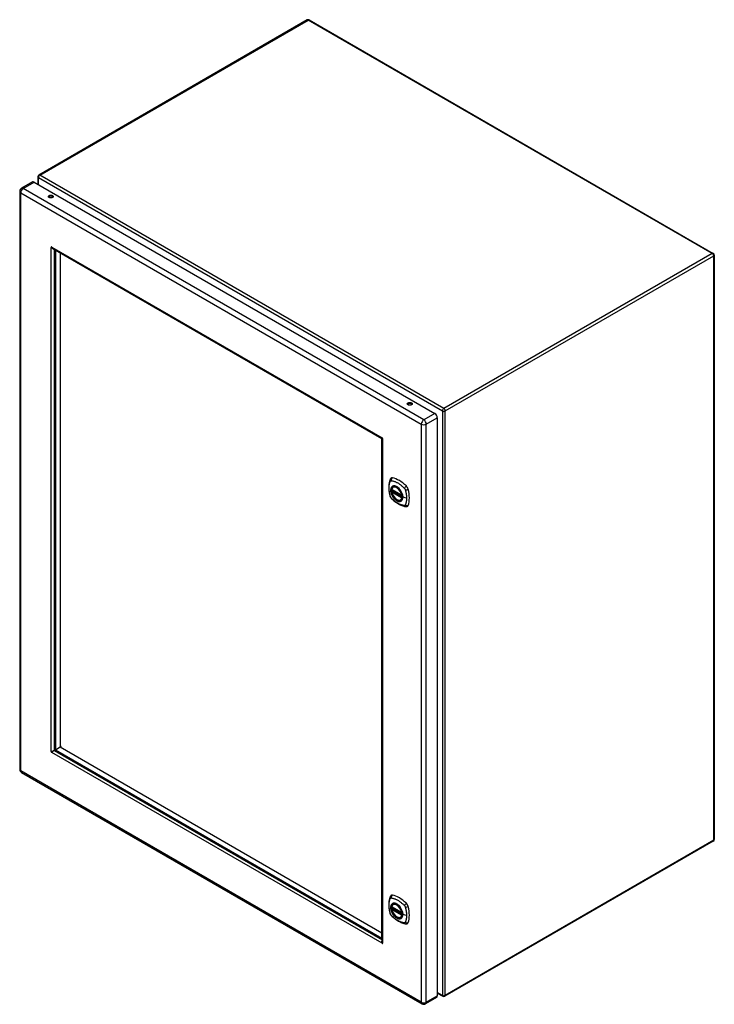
# Model space of a CAD drawing. Header units: inches. Extents: x 152.4 to 181.4, y 51.1 to 92.1.
import ezdxf

# ---------------------------------------------------------------- set-up
doc = ezdxf.new("R2010")
doc.units = ezdxf.units.IN
doc.header["$MEASUREMENT"] = 0
doc.layers.add('Visible Edges(ANSI)', color=7, linetype='Continuous', lineweight=25)
doc.layers.add('Visible Tangent Edges(ANSI)', color=7, linetype='Continuous', lineweight=25)

msp = doc.modelspace()

# ---------------------------------------------------------------- linework, layer by layer
at = {"layer": 'Visible Edges(ANSI)'}
for p, q in [((164.374, 92.1), (153.179, 85.637)), ((164.458, 92.1), (181.309, 82.371)), ((153.137, 85.564), (153.137, 85.259)), ((152.383, 84.957), (152.383, 60.861)), ((152.918, 85.351), (152.456, 85.084)), ((152.991, 85.343), (169.697, 75.698)), ((153.699, 82.616), (153.723, 82.63)), ((153.763, 82.579), (167.488, 74.654)), ((153.829, 82.541), (153.829, 61.7)), ((153.87, 82.51), (153.87, 61.683)), ((167.487, 74.648), (153.87, 82.51)), ((154.065, 82.397), (154.065, 61.796)), ((181.351, 82.298), (181.351, 57.94)), ((169.8, 75.519), (169.8, 51.424)), ((167.487, 53.822), (167.487, 74.648)), ((167.493, 74.646), (167.493, 53.694)), ((167.509, 74.674), (167.509, 74.671)), ((167.518, 74.655), (167.52, 74.654)), ((167.906, 72.527), (168.32, 72.288)), ((167.906, 72.432), (167.92, 72.44)), ((167.926, 72.452), (167.925, 72.454)), ((167.931, 72.466), (167.972, 72.489)), ((167.962, 72.631), (167.973, 72.637)), ((168.275, 72.089), (168.286, 72.095)), ((153.818, 61.664), (153.83, 61.686)), ((153.852, 61.648), (153.827, 61.648)), ((153.864, 61.639), (167.493, 53.77)), ((153.87, 61.683), (154.065, 61.796)), ((153.87, 61.683), (167.487, 53.822)), ((154.065, 61.796), (154.121, 61.828)), ((154.065, 61.796), (167.487, 54.047)), ((152.456, 60.735), (169.162, 51.09)), ((181.309, 57.868), (170.114, 51.404)), ((167.906, 55.134), (168.32, 54.895)), ((167.906, 55.038), (167.92, 55.046)), ((167.926, 55.058), (167.925, 55.06)), ((167.931, 55.072), (167.972, 55.096)), ((167.962, 55.237), (167.973, 55.244)), ((168.275, 54.695), (168.286, 54.701)), ((167.518, 53.634), (167.493, 53.62)), ((169.77, 51.357), (169.308, 51.09)), ((169.8, 51.537), (170.03, 51.404))]:
    msp.add_line(p, q, dxfattribs=at)
at = {"layer": 'Visible Edges(ANSI)', "flags": 128}
for points in [[(153.704, 82.61), (153.704, 82.611), (153.703, 82.611), (153.703, 82.611), (153.703, 82.611), (153.703, 82.611), (153.703, 82.611), (153.702, 82.612), (153.702, 82.612), (153.702, 82.612), (153.702, 82.613), (153.701, 82.613), (153.701, 82.613), (153.701, 82.614), (153.701, 82.614), (153.7, 82.614), (153.7, 82.614), (153.7, 82.615), (153.7, 82.615), (153.699, 82.615), (153.699, 82.615), (153.699, 82.616), (153.699, 82.616), (153.699, 82.616), (153.699, 82.616)], [(153.779, 82.57), (153.776, 82.571), (153.772, 82.571), (153.769, 82.572), (153.766, 82.573), (153.762, 82.575), (153.759, 82.576), (153.756, 82.577), (153.752, 82.578), (153.749, 82.58), (153.746, 82.581), (153.742, 82.583), (153.739, 82.585), (153.736, 82.586), (153.733, 82.588), (153.73, 82.59), (153.726, 82.592), (153.723, 82.594), (153.72, 82.596), (153.717, 82.599), (153.715, 82.601), (153.712, 82.603), (153.709, 82.605), (153.706, 82.608), (153.704, 82.61)], [(153.723, 82.63), (153.723, 82.63), (153.723, 82.63), (153.724, 82.63), (153.724, 82.629), (153.724, 82.629), (153.724, 82.629), (153.724, 82.629), (153.724, 82.628), (153.724, 82.628), (153.724, 82.628), (153.725, 82.627), (153.725, 82.627), (153.725, 82.627), (153.725, 82.626), (153.725, 82.626), (153.725, 82.625), (153.726, 82.625), (153.726, 82.625), (153.726, 82.624), (153.726, 82.624), (153.726, 82.624), (153.726, 82.624), (153.726, 82.624), (153.726, 82.623)], [(153.726, 82.623), (153.727, 82.621), (153.728, 82.619), (153.729, 82.616), (153.73, 82.614), (153.732, 82.612), (153.733, 82.61), (153.734, 82.607), (153.735, 82.605), (153.737, 82.603), (153.738, 82.601), (153.74, 82.599), (153.741, 82.597), (153.743, 82.596), (153.744, 82.594), (153.746, 82.592), (153.748, 82.59), (153.75, 82.589), (153.751, 82.587), (153.753, 82.586), (153.755, 82.584), (153.757, 82.583), (153.759, 82.581), (153.761, 82.58), (153.763, 82.579)], [(167.509, 74.671), (167.507, 74.668), (167.505, 74.666), (167.503, 74.663), (167.501, 74.661), (167.499, 74.659), (167.497, 74.657), (167.496, 74.656), (167.494, 74.655), (167.493, 74.655), (167.491, 74.654), (167.49, 74.654), (167.489, 74.654), (167.488, 74.655), (167.487, 74.655), (167.487, 74.656), (167.486, 74.658), (167.486, 74.659), (167.486, 74.661), (167.486, 74.663), (167.487, 74.665), (167.488, 74.668), (167.488, 74.671), (167.489, 74.673), (167.491, 74.676)], [(167.491, 74.676), (167.491, 74.676), (167.491, 74.677), (167.491, 74.677), (167.491, 74.677), (167.491, 74.677), (167.491, 74.677), (167.491, 74.677), (167.491, 74.678), (167.492, 74.678), (167.492, 74.678), (167.492, 74.678), (167.492, 74.678), (167.492, 74.679), (167.492, 74.679), (167.492, 74.679), (167.493, 74.679), (167.493, 74.679), (167.493, 74.68), (167.493, 74.68), (167.493, 74.68), (167.493, 74.68), (167.493, 74.68), (167.493, 74.68), (167.493, 74.68)], [(167.513, 74.637), (167.51, 74.638), (167.507, 74.638), (167.504, 74.639), (167.502, 74.639), (167.5, 74.64), (167.498, 74.641), (167.496, 74.642), (167.495, 74.643), (167.494, 74.644), (167.494, 74.645), (167.493, 74.646), (167.493, 74.647), (167.494, 74.648), (167.494, 74.649), (167.495, 74.65), (167.497, 74.651), (167.498, 74.652), (167.5, 74.653), (167.502, 74.653), (167.505, 74.654), (167.508, 74.654), (167.511, 74.655), (167.514, 74.655), (167.518, 74.655)], [(167.518, 74.638), (167.518, 74.638), (167.518, 74.638), (167.517, 74.638), (167.517, 74.638), (167.517, 74.638), (167.517, 74.637), (167.517, 74.637), (167.517, 74.637), (167.516, 74.637), (167.516, 74.637), (167.516, 74.637), (167.516, 74.637), (167.515, 74.637), (167.515, 74.637), (167.515, 74.637), (167.515, 74.637), (167.514, 74.637), (167.514, 74.637), (167.514, 74.637), (167.514, 74.637), (167.514, 74.637), (167.514, 74.637), (167.513, 74.637), (167.513, 74.637)], [(167.829, 72.941), (167.821, 72.92), (167.815, 72.9), (167.809, 72.881), (167.805, 72.863), (167.8, 72.844), (167.796, 72.825), (167.789, 72.785), (167.783, 72.744), (167.779, 72.702), (167.777, 72.66), (167.776, 72.617), (167.777, 72.574), (167.779, 72.53), (167.783, 72.485), (167.788, 72.44), (167.795, 72.395), (167.804, 72.349), (167.814, 72.304), (167.819, 72.281), (167.822, 72.269), (167.826, 72.255)], [(167.867, 72.997), (167.854, 72.983), (167.843, 72.969), (167.835, 72.955), (167.829, 72.941)], [(167.826, 72.255), (167.83, 72.241), (167.835, 72.228), (167.841, 72.216), (167.848, 72.204), (167.855, 72.192), (167.863, 72.18), (167.872, 72.169), (167.881, 72.159)], [(168.275, 72.089), (168.264, 72.083), (168.252, 72.079), (168.239, 72.076), (168.226, 72.074), (168.212, 72.073), (168.198, 72.074), (168.184, 72.076), (168.17, 72.08), (168.155, 72.084), (168.14, 72.09), (168.126, 72.097), (168.111, 72.105), (168.096, 72.114), (168.082, 72.125), (168.068, 72.136), (168.053, 72.148), (168.04, 72.161), (168.026, 72.175), (168.013, 72.189), (168, 72.205), (167.988, 72.221), (167.977, 72.237), (167.966, 72.255), (167.955, 72.272), (167.946, 72.29), (167.937, 72.308), (167.929, 72.327), (167.921, 72.345), (167.915, 72.364), (167.909, 72.383), (167.904, 72.401), (167.9, 72.42)], [(167.901, 72.54), (167.905, 72.555), (167.91, 72.569), (167.916, 72.582), (167.923, 72.594), (167.932, 72.605), (167.941, 72.615), (167.951, 72.624), (167.962, 72.631)], [(167.92, 72.44), (167.922, 72.442), (167.925, 72.445), (167.926, 72.449), (167.926, 72.452)], [(168.215, 72.551), (168.234, 72.529), (168.252, 72.505), (168.268, 72.481), (168.284, 72.455), (168.298, 72.429), (168.311, 72.403), (168.323, 72.375), (168.333, 72.348)], [(167.881, 72.159), (167.891, 72.149), (167.9, 72.14), (167.918, 72.123), (167.952, 72.093), (167.987, 72.063), (168.023, 72.034), (168.059, 72.007), (168.096, 71.981), (168.133, 71.957), (168.17, 71.935), (168.207, 71.914), (168.245, 71.895), (168.283, 71.878), (168.321, 71.862), (168.36, 71.848), (168.398, 71.837), (168.436, 71.827), (168.455, 71.823), (168.465, 71.821), (168.477, 71.819)], [(168.477, 71.819), (168.492, 71.817), (168.509, 71.817), (168.526, 71.819), (168.544, 71.824)], [(153.699, 61.613), (153.699, 61.613), (153.699, 61.613), (153.699, 61.613), (153.699, 61.613), (153.699, 61.613), (153.7, 61.613), (153.7, 61.613), (153.7, 61.613), (153.7, 61.613), (153.701, 61.613), (153.701, 61.613), (153.701, 61.613), (153.701, 61.613), (153.702, 61.613), (153.702, 61.613), (153.702, 61.613), (153.702, 61.613), (153.703, 61.613), (153.703, 61.613), (153.703, 61.613), (153.703, 61.613), (153.703, 61.613), (153.704, 61.613), (153.704, 61.613)], [(153.704, 61.613), (153.708, 61.613), (153.712, 61.614), (153.716, 61.614), (153.721, 61.615), (153.726, 61.615), (153.731, 61.616), (153.736, 61.617), (153.741, 61.619), (153.746, 61.62), (153.751, 61.622), (153.756, 61.624), (153.761, 61.626), (153.767, 61.628), (153.772, 61.63), (153.777, 61.633), (153.782, 61.635), (153.787, 61.638), (153.792, 61.641), (153.797, 61.645), (153.801, 61.648), (153.806, 61.652), (153.81, 61.656), (153.814, 61.659), (153.818, 61.664)], [(153.726, 61.574), (153.726, 61.574), (153.726, 61.574), (153.726, 61.574), (153.726, 61.574), (153.726, 61.574), (153.726, 61.573), (153.726, 61.573), (153.725, 61.573), (153.725, 61.573), (153.725, 61.573), (153.725, 61.572), (153.725, 61.572), (153.725, 61.572), (153.724, 61.572), (153.724, 61.571), (153.724, 61.571), (153.724, 61.571), (153.724, 61.571), (153.724, 61.571), (153.724, 61.571), (153.724, 61.571), (153.723, 61.57), (153.723, 61.57), (153.723, 61.57)], [(153.827, 61.648), (153.821, 61.647), (153.816, 61.645), (153.811, 61.643), (153.805, 61.641), (153.8, 61.639), (153.795, 61.637), (153.79, 61.634), (153.785, 61.631), (153.78, 61.628), (153.775, 61.625), (153.77, 61.622), (153.766, 61.618), (153.761, 61.615), (153.757, 61.611), (153.753, 61.607), (153.749, 61.604), (153.746, 61.6), (153.742, 61.596), (153.739, 61.592), (153.736, 61.589), (153.733, 61.585), (153.731, 61.581), (153.728, 61.578), (153.726, 61.574)], [(167.829, 55.547), (167.821, 55.526), (167.815, 55.506), (167.809, 55.487), (167.805, 55.469), (167.8, 55.45), (167.796, 55.431), (167.789, 55.391), (167.783, 55.35), (167.779, 55.308), (167.777, 55.266), (167.776, 55.223), (167.777, 55.18), (167.779, 55.136), (167.783, 55.091), (167.788, 55.046), (167.795, 55.001), (167.804, 54.956), (167.814, 54.91), (167.819, 54.887), (167.822, 54.875), (167.826, 54.861)], [(167.867, 55.603), (167.854, 55.59), (167.843, 55.575), (167.835, 55.561), (167.829, 55.547)], [(168.275, 54.695), (168.264, 54.69), (168.252, 54.685), (168.239, 54.682), (168.226, 54.68), (168.212, 54.68), (168.198, 54.681), (168.184, 54.683), (168.17, 54.686), (168.155, 54.691), (168.14, 54.696), (168.126, 54.703), (168.111, 54.711), (168.096, 54.721), (168.082, 54.731), (168.068, 54.742), (168.053, 54.754), (168.04, 54.767), (168.026, 54.781), (168.013, 54.796), (168, 54.811), (167.988, 54.827), (167.977, 54.844), (167.966, 54.861), (167.955, 54.878), (167.946, 54.896), (167.937, 54.914), (167.929, 54.933), (167.921, 54.952), (167.915, 54.97), (167.909, 54.989), (167.904, 55.007), (167.9, 55.026)], [(167.901, 55.147), (167.905, 55.161), (167.91, 55.175), (167.916, 55.189), (167.923, 55.201), (167.932, 55.212), (167.941, 55.222), (167.951, 55.23), (167.962, 55.237)], [(167.92, 55.046), (167.922, 55.048), (167.925, 55.051), (167.926, 55.055), (167.926, 55.058)], [(168.215, 55.158), (168.234, 55.135), (168.252, 55.112), (168.268, 55.087), (168.284, 55.062), (168.298, 55.035), (168.311, 55.009), (168.323, 54.981), (168.333, 54.954)], [(167.826, 54.861), (167.83, 54.848), (167.835, 54.835), (167.841, 54.822), (167.848, 54.81), (167.855, 54.798), (167.863, 54.786), (167.872, 54.775), (167.881, 54.765)], [(167.881, 54.765), (167.891, 54.755), (167.9, 54.746), (167.918, 54.729), (167.952, 54.699), (167.987, 54.669), (168.023, 54.64), (168.059, 54.613), (168.096, 54.587), (168.133, 54.563), (168.17, 54.541), (168.207, 54.52), (168.245, 54.501), (168.283, 54.484), (168.321, 54.468), (168.36, 54.455), (168.398, 54.443), (168.436, 54.433), (168.455, 54.429), (168.465, 54.427), (168.477, 54.425)], [(168.477, 54.425), (168.492, 54.423), (168.509, 54.423), (168.526, 54.425), (168.544, 54.43)], [(167.491, 53.627), (167.49, 53.631), (167.489, 53.634), (167.488, 53.638), (167.488, 53.641), (167.487, 53.645), (167.487, 53.649), (167.487, 53.652), (167.486, 53.656), (167.486, 53.66), (167.486, 53.663), (167.486, 53.667), (167.486, 53.671), (167.487, 53.674), (167.487, 53.678), (167.487, 53.682), (167.488, 53.685), (167.488, 53.689), (167.489, 53.692), (167.489, 53.696), (167.49, 53.699), (167.491, 53.703), (167.491, 53.706), (167.492, 53.71), (167.493, 53.713)], [(167.493, 53.62), (167.493, 53.62), (167.493, 53.621), (167.493, 53.621), (167.493, 53.621), (167.493, 53.621), (167.493, 53.621), (167.493, 53.622), (167.493, 53.622), (167.492, 53.622), (167.492, 53.623), (167.492, 53.623), (167.492, 53.624), (167.492, 53.624), (167.492, 53.624), (167.492, 53.625), (167.491, 53.625), (167.491, 53.625), (167.491, 53.626), (167.491, 53.626), (167.491, 53.626), (167.491, 53.627), (167.491, 53.627), (167.491, 53.627), (167.491, 53.627)], [(167.493, 53.694), (167.493, 53.692), (167.493, 53.69), (167.494, 53.687), (167.494, 53.685), (167.494, 53.683), (167.495, 53.68), (167.495, 53.678), (167.496, 53.675), (167.496, 53.673), (167.497, 53.671), (167.498, 53.669), (167.498, 53.666), (167.499, 53.664), (167.5, 53.662), (167.501, 53.659), (167.502, 53.657), (167.504, 53.655), (167.505, 53.653), (167.506, 53.651), (167.507, 53.649), (167.509, 53.646), (167.51, 53.644), (167.512, 53.642), (167.513, 53.64)], [(167.513, 53.64), (167.513, 53.64), (167.514, 53.64), (167.514, 53.64), (167.514, 53.64), (167.514, 53.639), (167.514, 53.639), (167.514, 53.639), (167.515, 53.639), (167.515, 53.638), (167.515, 53.638), (167.515, 53.638), (167.516, 53.637), (167.516, 53.637), (167.516, 53.637), (167.516, 53.636), (167.517, 53.636), (167.517, 53.636), (167.517, 53.635), (167.517, 53.635), (167.517, 53.635), (167.517, 53.635), (167.518, 53.635), (167.518, 53.635), (167.518, 53.634)]]:
    msp.add_lwpolyline(points, dxfattribs=at)
at = {"layer": 'Visible Edges(ANSI)'}
for centre, radius, start, end in [((164.416, 92.028), 0.084, 60, 120), ((153.221, 85.564), 0.084, 120, 180), ((152.529, 84.957), 0.146, 120, 180), ((181.267, 82.298), 0.084, 0, 60), ((167.912, 72.538), 0.0118, 166.5554, 240), ((167.912, 72.422), 0.0118, 120, 190.611), ((167.937, 72.456), 0.0118, 120, 187.8283), ((168.326, 72.299), 0.0118, 240, 282.6344), ((152.529, 60.861), 0.146, 180, 240), ((181.267, 57.94), 0.084, 300, 0), ((167.912, 55.144), 0.0118, 166.5554, 240), ((167.912, 55.028), 0.0118, 120, 190.611), ((167.937, 55.062), 0.0118, 120, 187.8283), ((168.326, 54.905), 0.0118, 240, 282.6344), ((170.072, 51.477), 0.084, 240, 300), ((169.235, 51.216), 0.146, 240, 300)]:
    msp.add_arc(centre, radius, start, end, dxfattribs=at)
for centre, major_axis, start_param, end_param in [((152.991, 85.224), (-0.073, 0.126), 5.497787, 6.283185), ((153.683, 84.696), (0.102, 0), 0.378178, 2.763414), ((153.714, 82.619), (-0.0125, 0.0217), 4.906679, 7.659691), ((168.651, 76.054), (0.102, 0), 0.378178, 2.763414), ((169.697, 75.579), (0.073, -0.126), 0.785398, 2.356194), ((167.503, 74.657), (-0.0125, 0.0217), 3.335883, 6.088895), ((167.966, 72.851), (-0.089, 0.153), 5.825423, 6.408181), ((168.112, 72.356), (0.157, -0.273), 2.363977, 7.060801), ((168.217, 71.854), (-0.64, 1.108), 5.170151, 5.825423), ((168.467, 72.561), (0.089, -0.153), 1.113034, 2.028558), ((167.729, 72.698), (-0.64, 1.108), 3.599355, 4.254627), ((168.467, 71.982), (0.089, -0.153), 6.158189, 6.740947), ((153.714, 61.593), (0.0125, -0.0217), 3.335883, 6.088895), ((153.751, 61.615), (0.0125, -0.0217), 4.282486, 5.142292), ((153.864, 61.68), (0.025, -0.0433), 3.926991, 5.497787), ((167.966, 55.457), (-0.089, 0.153), 5.825423, 6.408181), ((168.217, 54.46), (-0.64, 1.108), 5.170151, 5.825423), ((168.112, 54.962), (0.157, -0.273), 2.363977, 7.060801), ((168.467, 55.168), (0.089, -0.153), 1.113034, 2.028558), ((167.729, 55.304), (-0.64, 1.108), 3.599355, 4.254627), ((168.467, 54.588), (0.089, -0.153), 6.158189, 6.740947), ((167.503, 53.631), (0.0125, -0.0217), 4.906679, 7.659691), ((169.697, 51.483), (0.073, -0.126), 0, 0.785398)]:
    msp.add_ellipse(centre, major_axis=major_axis, ratio=0.57735, start_param=start_param, end_param=end_param, dxfattribs=at)
for centre, major_axis in [((153.683, 84.739), (0.102, 0)), ((168.651, 76.098), (0.102, 0)), ((168.108, 72.354), (-0.16, 0.277)), ((168.108, 54.96), (-0.16, 0.277))]:
    msp.add_ellipse(centre, major_axis=major_axis, ratio=0.57735, dxfattribs=at)
at = {"layer": 'Visible Tangent Edges(ANSI)'}
for p, q in [((153.221, 85.633), (164.416, 92.096)), ((181.267, 82.367), (164.416, 92.096)), ((153.161, 85.53), (170.013, 75.801)), ((153.161, 85.245), (153.161, 85.53)), ((170.072, 75.903), (153.221, 85.633)), ((152.529, 85.076), (152.991, 85.343)), ((169.235, 75.431), (152.529, 85.076)), ((152.425, 84.897), (169.131, 75.252)), ((152.425, 60.802), (152.425, 84.897)), ((153.699, 61.613), (153.699, 82.616)), ((153.725, 82.625), (153.704, 82.61)), ((153.723, 82.63), (167.493, 74.68)), ((153.818, 82.547), (153.818, 61.664)), ((181.267, 82.367), (170.072, 75.903)), ((170.132, 75.801), (181.327, 82.264)), ((181.327, 57.906), (181.327, 82.264)), ((168.597, 76.048), (168.566, 76.066)), ((169.697, 75.698), (169.235, 75.431)), ((169.338, 75.252), (169.8, 75.519)), ((170.013, 75.801), (170.013, 51.443)), ((170.132, 51.443), (170.132, 75.801)), ((169.131, 75.252), (169.131, 51.157)), ((169.338, 51.157), (169.338, 75.252)), ((167.497, 74.68), (167.491, 74.676)), ((167.52, 74.64), (167.513, 74.637)), ((167.518, 74.638), (167.518, 53.634)), ((168.318, 72.294), (167.904, 72.533)), ((167.904, 72.417), (168.318, 72.178)), ((167.912, 72.431), (167.923, 72.438)), ((168.326, 72.192), (167.912, 72.431)), ((167.923, 72.438), (168.333, 72.201)), ((168.334, 72.218), (167.932, 72.451)), ((167.937, 72.465), (167.975, 72.487)), ((168.334, 72.236), (167.937, 72.465)), ((168.333, 72.196), (168.326, 72.192)), ((168.517, 72.168), (168.36, 72.208)), ((167.493, 53.62), (153.723, 61.57)), ((153.827, 61.648), (167.493, 53.757)), ((153.83, 61.685), (153.831, 61.685)), ((169.131, 51.157), (152.425, 60.802)), ((181.327, 57.906), (170.132, 51.443)), ((168.318, 54.9), (167.904, 55.139)), ((167.904, 55.023), (168.318, 54.784)), ((167.912, 55.038), (167.923, 55.044)), ((168.326, 54.799), (167.912, 55.038)), ((167.923, 55.044), (168.333, 54.807)), ((168.334, 54.824), (167.932, 55.057)), ((167.937, 55.072), (167.975, 55.094)), ((168.334, 54.842), (167.937, 55.072)), ((168.333, 54.803), (168.326, 54.799)), ((168.517, 54.774), (168.36, 54.814)), ((167.514, 53.639), (167.491, 53.627)), ((169.338, 51.157), (169.8, 51.424)), ((170.013, 51.443), (169.8, 51.566))]:
    msp.add_line(p, q, dxfattribs=at)
at = {"layer": 'Visible Tangent Edges(ANSI)', "flags": 128}
for points in [[(167.839, 72.241), (167.829, 72.274), (167.822, 72.303), (167.815, 72.333), (167.809, 72.362), (167.804, 72.392), (167.799, 72.421), (167.795, 72.45), (167.792, 72.478), (167.789, 72.507), (167.787, 72.535), (167.786, 72.562), (167.786, 72.59), (167.786, 72.616), (167.787, 72.643), (167.789, 72.668), (167.792, 72.693), (167.795, 72.718), (167.799, 72.742), (167.804, 72.766), (167.809, 72.788), (167.815, 72.811), (167.822, 72.832), (167.829, 72.853), (167.839, 72.875)], [(167.839, 72.875), (167.84, 72.877), (167.841, 72.879), (167.842, 72.88), (167.843, 72.882), (167.845, 72.883), (167.846, 72.884), (167.847, 72.886), (167.848, 72.887), (167.85, 72.888), (167.851, 72.889), (167.853, 72.89), (167.854, 72.891), (167.856, 72.892), (167.857, 72.893), (167.859, 72.894), (167.861, 72.894), (167.862, 72.895), (167.864, 72.895), (167.866, 72.895), (167.868, 72.896), (167.87, 72.896), (167.872, 72.896), (167.873, 72.896), (167.875, 72.896)], [(167.913, 72.651), (167.904, 72.643), (167.896, 72.634), (167.888, 72.624), (167.881, 72.614), (167.875, 72.602), (167.87, 72.589), (167.865, 72.576), (167.862, 72.562), (167.859, 72.547), (167.857, 72.532), (167.855, 72.516), (167.855, 72.499), (167.855, 72.482), (167.857, 72.465), (167.859, 72.447), (167.862, 72.429), (167.865, 72.41), (167.87, 72.392), (167.875, 72.373), (167.881, 72.354), (167.888, 72.335), (167.896, 72.317), (167.904, 72.298), (167.913, 72.28)], [(168.357, 72.21), (168.351, 72.152), (168.334, 72.103), (168.307, 72.066), (168.27, 72.042), (168.226, 72.032), (168.177, 72.038), (168.124, 72.057), (168.071, 72.091), (168.019, 72.136), (167.971, 72.192), (167.93, 72.255), (167.897, 72.322), (167.874, 72.391), (167.861, 72.458), (167.86, 72.521), (167.87, 72.575), (167.891, 72.62), (167.921, 72.652), (167.961, 72.671), (168.007, 72.675), (168.058, 72.664), (168.112, 72.639), (168.165, 72.601), (168.215, 72.551)], [(167.875, 72.896), (167.899, 72.894), (167.921, 72.89), (167.944, 72.885), (167.966, 72.879), (167.989, 72.872), (168.012, 72.865), (168.035, 72.857), (168.058, 72.847), (168.081, 72.837), (168.104, 72.826), (168.128, 72.814), (168.151, 72.801), (168.174, 72.787), (168.198, 72.772), (168.221, 72.756), (168.244, 72.74), (168.267, 72.723), (168.29, 72.704), (168.312, 72.686), (168.335, 72.666), (168.357, 72.646), (168.379, 72.625), (168.401, 72.604), (168.425, 72.579)], [(167.946, 72.671), (167.945, 72.67), (167.943, 72.669), (167.942, 72.669), (167.94, 72.668), (167.939, 72.667), (167.937, 72.667), (167.936, 72.666), (167.934, 72.665), (167.933, 72.665), (167.932, 72.664), (167.93, 72.663), (167.929, 72.662), (167.927, 72.661), (167.926, 72.661), (167.925, 72.66), (167.923, 72.659), (167.922, 72.658), (167.921, 72.657), (167.919, 72.656), (167.918, 72.655), (167.917, 72.654), (167.915, 72.653), (167.914, 72.652), (167.913, 72.651)], [(168.268, 72.485), (168.257, 72.502), (168.245, 72.518), (168.232, 72.534), (168.219, 72.549), (168.206, 72.564), (168.193, 72.578), (168.179, 72.591), (168.165, 72.604), (168.151, 72.615), (168.136, 72.626), (168.122, 72.636), (168.107, 72.645), (168.093, 72.653), (168.078, 72.66), (168.064, 72.666), (168.049, 72.67), (168.035, 72.674), (168.022, 72.677), (168.008, 72.679), (167.995, 72.679), (167.982, 72.679), (167.97, 72.677), (167.958, 72.674), (167.946, 72.671)], [(167.875, 72.178), (167.873, 72.18), (167.872, 72.182), (167.87, 72.185), (167.868, 72.187), (167.866, 72.189), (167.864, 72.192), (167.862, 72.194), (167.861, 72.197), (167.859, 72.199), (167.857, 72.202), (167.856, 72.205), (167.854, 72.207), (167.853, 72.21), (167.851, 72.213), (167.85, 72.215), (167.848, 72.218), (167.847, 72.221), (167.846, 72.224), (167.845, 72.227), (167.843, 72.229), (167.842, 72.232), (167.841, 72.235), (167.84, 72.238), (167.839, 72.241)], [(167.913, 72.28), (167.914, 72.277), (167.915, 72.275), (167.917, 72.272), (167.918, 72.27), (167.919, 72.267), (167.921, 72.265), (167.922, 72.263), (167.923, 72.26), (167.925, 72.258), (167.926, 72.255), (167.927, 72.253), (167.929, 72.25), (167.93, 72.248), (167.932, 72.246), (167.933, 72.243), (167.934, 72.241), (167.936, 72.238), (167.937, 72.236), (167.939, 72.234), (167.94, 72.231), (167.942, 72.229), (167.943, 72.227), (167.945, 72.224), (167.946, 72.222)], [(167.92, 72.44), (167.92, 72.44), (167.92, 72.44), (167.92, 72.44), (167.92, 72.44), (167.92, 72.44), (167.92, 72.44), (167.92, 72.44), (167.92, 72.44), (167.92, 72.44), (167.92, 72.44), (167.92, 72.44), (167.92, 72.44), (167.92, 72.44), (167.92, 72.44), (167.92, 72.44), (167.92, 72.44), (167.92, 72.44), (167.92, 72.44), (167.92, 72.44), (167.92, 72.44), (167.92, 72.44), (167.92, 72.44), (167.92, 72.44), (167.92, 72.44)], [(167.92, 72.44), (167.92, 72.44), (167.92, 72.44), (167.92, 72.44), (167.92, 72.44), (167.92, 72.44), (167.92, 72.44), (167.92, 72.44), (167.92, 72.44), (167.92, 72.439), (167.92, 72.439), (167.92, 72.439), (167.92, 72.439), (167.92, 72.439), (167.92, 72.439), (167.92, 72.439), (167.921, 72.439), (167.921, 72.439), (167.921, 72.439), (167.921, 72.439), (167.921, 72.439), (167.921, 72.439), (167.921, 72.439), (167.922, 72.439), (167.922, 72.439)], [(167.922, 72.439), (167.922, 72.439), (167.922, 72.439), (167.922, 72.439), (167.922, 72.439), (167.922, 72.439), (167.922, 72.438), (167.922, 72.438), (167.922, 72.438), (167.922, 72.438), (167.922, 72.438), (167.923, 72.438), (167.923, 72.438), (167.923, 72.438), (167.923, 72.438), (167.923, 72.438), (167.923, 72.438), (167.923, 72.438), (167.923, 72.438), (167.923, 72.438), (167.923, 72.438), (167.923, 72.438), (167.923, 72.438), (167.923, 72.438), (167.923, 72.438)], [(167.926, 72.453), (167.926, 72.453), (167.926, 72.453), (167.926, 72.453), (167.926, 72.453), (167.926, 72.453), (167.926, 72.453), (167.926, 72.453), (167.926, 72.453), (167.926, 72.453), (167.926, 72.452), (167.926, 72.452), (167.926, 72.452), (167.926, 72.452), (167.926, 72.452), (167.926, 72.452), (167.926, 72.452), (167.926, 72.452), (167.926, 72.452), (167.926, 72.452), (167.926, 72.452), (167.926, 72.452), (167.926, 72.452), (167.926, 72.452), (167.926, 72.452)], [(167.929, 72.452), (167.928, 72.452), (167.928, 72.452), (167.928, 72.453), (167.928, 72.453), (167.928, 72.453), (167.928, 72.453), (167.927, 72.453), (167.927, 72.453), (167.927, 72.453), (167.927, 72.453), (167.927, 72.453), (167.927, 72.453), (167.927, 72.453), (167.926, 72.453), (167.926, 72.453), (167.926, 72.453), (167.926, 72.453), (167.926, 72.453), (167.926, 72.453), (167.926, 72.453), (167.926, 72.453), (167.926, 72.453), (167.926, 72.453), (167.926, 72.453)], [(167.932, 72.451), (167.931, 72.451), (167.931, 72.451), (167.931, 72.451), (167.931, 72.451), (167.931, 72.451), (167.931, 72.451), (167.931, 72.451), (167.931, 72.451), (167.93, 72.451), (167.93, 72.451), (167.93, 72.452), (167.93, 72.452), (167.93, 72.452), (167.93, 72.452), (167.93, 72.452), (167.93, 72.452), (167.93, 72.452), (167.929, 72.452), (167.929, 72.452), (167.929, 72.452), (167.929, 72.452), (167.929, 72.452), (167.929, 72.452), (167.929, 72.452)], [(168.301, 72.427), (168.3, 72.43), (168.299, 72.432), (168.297, 72.434), (168.296, 72.437), (168.295, 72.439), (168.294, 72.442), (168.292, 72.444), (168.291, 72.447), (168.289, 72.449), (168.288, 72.452), (168.287, 72.454), (168.285, 72.456), (168.284, 72.459), (168.283, 72.461), (168.281, 72.464), (168.28, 72.466), (168.278, 72.468), (168.277, 72.471), (168.275, 72.473), (168.274, 72.475), (168.272, 72.478), (168.271, 72.48), (168.27, 72.482), (168.268, 72.485)], [(168.36, 72.208), (168.36, 72.216), (168.359, 72.225), (168.359, 72.234), (168.358, 72.242), (168.357, 72.251), (168.356, 72.26), (168.354, 72.269), (168.353, 72.278), (168.351, 72.288), (168.349, 72.297), (168.347, 72.306), (168.345, 72.315), (168.342, 72.325), (168.339, 72.334), (168.336, 72.343), (168.333, 72.353), (168.33, 72.362), (168.326, 72.371), (168.322, 72.381), (168.319, 72.39), (168.314, 72.399), (168.31, 72.409), (168.306, 72.418), (168.301, 72.427)], [(168.333, 72.348), (168.334, 72.342), (168.336, 72.336), (168.338, 72.33), (168.34, 72.324), (168.341, 72.318), (168.343, 72.312), (168.345, 72.306), (168.346, 72.301), (168.347, 72.295), (168.348, 72.289), (168.35, 72.283), (168.351, 72.277), (168.352, 72.271), (168.353, 72.266), (168.353, 72.26), (168.354, 72.254), (168.355, 72.248), (168.355, 72.243), (168.356, 72.237), (168.356, 72.232), (168.356, 72.226), (168.357, 72.221), (168.357, 72.215), (168.357, 72.21)], [(168.425, 72.579), (168.426, 72.578), (168.427, 72.577), (168.428, 72.575), (168.429, 72.574), (168.43, 72.573), (168.431, 72.572), (168.432, 72.571), (168.433, 72.57), (168.434, 72.568), (168.435, 72.567), (168.435, 72.566), (168.436, 72.565), (168.437, 72.564), (168.438, 72.562), (168.439, 72.561), (168.44, 72.56), (168.441, 72.558), (168.442, 72.557), (168.442, 72.556), (168.443, 72.555), (168.444, 72.553), (168.445, 72.552), (168.446, 72.551), (168.446, 72.549)], [(168.446, 72.549), (168.447, 72.548), (168.448, 72.547), (168.449, 72.545), (168.449, 72.544), (168.45, 72.543), (168.451, 72.541), (168.451, 72.54), (168.452, 72.538), (168.453, 72.537), (168.453, 72.536), (168.454, 72.534), (168.455, 72.533), (168.455, 72.531), (168.456, 72.53), (168.457, 72.529), (168.457, 72.527), (168.458, 72.526), (168.458, 72.524), (168.459, 72.523), (168.459, 72.522), (168.46, 72.52), (168.46, 72.519), (168.461, 72.517), (168.461, 72.516)], [(168.461, 72.516), (168.467, 72.498), (168.471, 72.483), (168.475, 72.468), (168.479, 72.453), (168.482, 72.439), (168.486, 72.424), (168.489, 72.409), (168.492, 72.394), (168.495, 72.38), (168.497, 72.365), (168.5, 72.351), (168.502, 72.336), (168.505, 72.322), (168.507, 72.307), (168.509, 72.293), (168.51, 72.279), (168.512, 72.265), (168.513, 72.251), (168.514, 72.237), (168.515, 72.223), (168.516, 72.209), (168.516, 72.195), (168.516, 72.182), (168.517, 72.168)], [(168.425, 71.86), (168.401, 71.863), (168.379, 71.867), (168.357, 71.872), (168.335, 71.878), (168.312, 71.885), (168.29, 71.892), (168.267, 71.901), (168.244, 71.91), (168.221, 71.921), (168.198, 71.932), (168.174, 71.944), (168.151, 71.957), (168.128, 71.971), (168.104, 71.986), (168.081, 72.001), (168.058, 72.018), (168.035, 72.035), (168.012, 72.053), (167.989, 72.072), (167.966, 72.091), (167.944, 72.111), (167.921, 72.132), (167.899, 72.153), (167.875, 72.178)], [(167.946, 72.222), (167.958, 72.205), (167.97, 72.189), (167.982, 72.173), (167.995, 72.158), (168.008, 72.143), (168.022, 72.129), (168.036, 72.116), (168.05, 72.103), (168.064, 72.092), (168.078, 72.081), (168.093, 72.071), (168.107, 72.062), (168.122, 72.054), (168.136, 72.047), (168.151, 72.041), (168.165, 72.037), (168.179, 72.033), (168.193, 72.03), (168.206, 72.028), (168.22, 72.028), (168.232, 72.028), (168.245, 72.03), (168.257, 72.033), (168.268, 72.036)], [(168.268, 72.036), (168.27, 72.037), (168.271, 72.037), (168.272, 72.038), (168.274, 72.039), (168.275, 72.039), (168.277, 72.04), (168.278, 72.041), (168.28, 72.041), (168.281, 72.042), (168.283, 72.043), (168.284, 72.044), (168.285, 72.045), (168.287, 72.045), (168.288, 72.046), (168.289, 72.047), (168.291, 72.048), (168.292, 72.049), (168.294, 72.05), (168.295, 72.051), (168.296, 72.052), (168.297, 72.052), (168.299, 72.053), (168.3, 72.054), (168.301, 72.055)], [(168.301, 72.055), (168.306, 72.059), (168.31, 72.064), (168.315, 72.068), (168.319, 72.073), (168.323, 72.077), (168.326, 72.083), (168.33, 72.088), (168.333, 72.093), (168.336, 72.099), (168.339, 72.105), (168.342, 72.111), (168.345, 72.118), (168.347, 72.124), (168.349, 72.131), (168.351, 72.138), (168.353, 72.145), (168.355, 72.152), (168.356, 72.16), (168.357, 72.168), (168.358, 72.175), (168.359, 72.183), (168.359, 72.191), (168.36, 72.2), (168.36, 72.208)], [(168.461, 71.881), (168.46, 71.88), (168.459, 71.878), (168.458, 71.876), (168.457, 71.875), (168.456, 71.874), (168.455, 71.872), (168.454, 71.871), (168.452, 71.87), (168.451, 71.868), (168.449, 71.867), (168.448, 71.866), (168.446, 71.865), (168.445, 71.865), (168.443, 71.864), (168.442, 71.863), (168.44, 71.863), (168.438, 71.862), (168.436, 71.862), (168.435, 71.861), (168.433, 71.861), (168.431, 71.861), (168.429, 71.86), (168.427, 71.86), (168.425, 71.86)], [(168.517, 72.168), (168.516, 72.155), (168.516, 72.141), (168.516, 72.128), (168.515, 72.115), (168.514, 72.102), (168.513, 72.089), (168.512, 72.076), (168.51, 72.064), (168.509, 72.051), (168.507, 72.039), (168.505, 72.027), (168.502, 72.015), (168.5, 72.003), (168.497, 71.991), (168.495, 71.98), (168.492, 71.968), (168.489, 71.957), (168.486, 71.946), (168.482, 71.935), (168.479, 71.924), (168.475, 71.914), (168.471, 71.903), (168.467, 71.893), (168.461, 71.881)], [(167.839, 54.847), (167.829, 54.88), (167.822, 54.91), (167.815, 54.939), (167.809, 54.969), (167.804, 54.998), (167.799, 55.027), (167.795, 55.056), (167.792, 55.085), (167.789, 55.113), (167.787, 55.141), (167.786, 55.169), (167.786, 55.196), (167.786, 55.223), (167.787, 55.249), (167.789, 55.274), (167.792, 55.3), (167.795, 55.324), (167.799, 55.348), (167.804, 55.372), (167.809, 55.395), (167.815, 55.417), (167.822, 55.439), (167.829, 55.46), (167.839, 55.481)], [(167.839, 55.481), (167.84, 55.483), (167.841, 55.485), (167.842, 55.486), (167.843, 55.488), (167.845, 55.489), (167.846, 55.491), (167.847, 55.492), (167.848, 55.493), (167.85, 55.494), (167.851, 55.495), (167.853, 55.496), (167.854, 55.497), (167.856, 55.498), (167.857, 55.499), (167.859, 55.5), (167.861, 55.5), (167.862, 55.501), (167.864, 55.501), (167.866, 55.502), (167.868, 55.502), (167.87, 55.502), (167.872, 55.502), (167.873, 55.502), (167.875, 55.502)], [(167.875, 55.502), (167.899, 55.5), (167.921, 55.496), (167.944, 55.491), (167.966, 55.485), (167.989, 55.479), (168.012, 55.471), (168.035, 55.463), (168.058, 55.453), (168.081, 55.443), (168.104, 55.432), (168.128, 55.42), (168.151, 55.407), (168.174, 55.393), (168.198, 55.378), (168.221, 55.362), (168.244, 55.346), (168.267, 55.329), (168.29, 55.311), (168.312, 55.292), (168.335, 55.272), (168.357, 55.252), (168.379, 55.231), (168.401, 55.21), (168.425, 55.185)], [(167.913, 55.257), (167.904, 55.249), (167.896, 55.24), (167.888, 55.231), (167.881, 55.22), (167.875, 55.208), (167.87, 55.195), (167.865, 55.182), (167.862, 55.168), (167.859, 55.153), (167.857, 55.138), (167.855, 55.122), (167.855, 55.105), (167.855, 55.088), (167.857, 55.071), (167.859, 55.053), (167.862, 55.035), (167.865, 55.016), (167.87, 54.998), (167.875, 54.979), (167.881, 54.96), (167.888, 54.941), (167.896, 54.923), (167.904, 54.904), (167.913, 54.886)], [(168.357, 54.816), (168.351, 54.758), (168.334, 54.709), (168.307, 54.672), (168.27, 54.648), (168.226, 54.638), (168.177, 54.644), (168.124, 54.664), (168.071, 54.697), (168.019, 54.742), (167.971, 54.798), (167.93, 54.861), (167.897, 54.928), (167.874, 54.997), (167.861, 55.064), (167.86, 55.127), (167.87, 55.182), (167.891, 55.226), (167.921, 55.259), (167.961, 55.277), (168.007, 55.281), (168.058, 55.27), (168.112, 55.245), (168.165, 55.207), (168.215, 55.158)], [(167.946, 55.277), (167.945, 55.276), (167.943, 55.275), (167.942, 55.275), (167.94, 55.274), (167.939, 55.274), (167.937, 55.273), (167.936, 55.272), (167.934, 55.271), (167.933, 55.271), (167.932, 55.27), (167.93, 55.269), (167.929, 55.268), (167.927, 55.268), (167.926, 55.267), (167.925, 55.266), (167.923, 55.265), (167.922, 55.264), (167.921, 55.263), (167.919, 55.262), (167.918, 55.261), (167.917, 55.26), (167.915, 55.259), (167.914, 55.258), (167.913, 55.257)], [(167.92, 55.046), (167.92, 55.046), (167.92, 55.046), (167.92, 55.046), (167.92, 55.046), (167.92, 55.046), (167.92, 55.046), (167.92, 55.046), (167.92, 55.046), (167.92, 55.046), (167.92, 55.046), (167.92, 55.046), (167.92, 55.046), (167.92, 55.046), (167.92, 55.046), (167.92, 55.046), (167.92, 55.046), (167.92, 55.046), (167.92, 55.046), (167.92, 55.046), (167.92, 55.046), (167.92, 55.046), (167.92, 55.046), (167.92, 55.046), (167.92, 55.046)], [(167.92, 55.046), (167.92, 55.046), (167.92, 55.046), (167.92, 55.046), (167.92, 55.046), (167.92, 55.046), (167.92, 55.046), (167.92, 55.046), (167.92, 55.046), (167.92, 55.046), (167.92, 55.046), (167.92, 55.046), (167.92, 55.045), (167.92, 55.045), (167.92, 55.045), (167.92, 55.045), (167.921, 55.045), (167.921, 55.045), (167.921, 55.045), (167.921, 55.045), (167.921, 55.045), (167.921, 55.045), (167.921, 55.045), (167.922, 55.045), (167.922, 55.045)], [(167.922, 55.045), (167.922, 55.045), (167.922, 55.045), (167.922, 55.045), (167.922, 55.045), (167.922, 55.045), (167.922, 55.045), (167.922, 55.045), (167.922, 55.045), (167.922, 55.045), (167.922, 55.045), (167.923, 55.045), (167.923, 55.045), (167.923, 55.044), (167.923, 55.044), (167.923, 55.044), (167.923, 55.044), (167.923, 55.044), (167.923, 55.044), (167.923, 55.044), (167.923, 55.044), (167.923, 55.044), (167.923, 55.044), (167.923, 55.044), (167.923, 55.044)], [(167.926, 55.059), (167.926, 55.059), (167.926, 55.059), (167.926, 55.059), (167.926, 55.059), (167.926, 55.059), (167.926, 55.059), (167.926, 55.059), (167.926, 55.059), (167.926, 55.059), (167.926, 55.059), (167.926, 55.059), (167.926, 55.059), (167.926, 55.058), (167.926, 55.058), (167.926, 55.058), (167.926, 55.058), (167.926, 55.058), (167.926, 55.058), (167.926, 55.058), (167.926, 55.058), (167.926, 55.058), (167.926, 55.058), (167.926, 55.058), (167.926, 55.058)], [(167.929, 55.058), (167.928, 55.059), (167.928, 55.059), (167.928, 55.059), (167.928, 55.059), (167.928, 55.059), (167.928, 55.059), (167.927, 55.059), (167.927, 55.059), (167.927, 55.059), (167.927, 55.059), (167.927, 55.059), (167.927, 55.059), (167.927, 55.059), (167.926, 55.059), (167.926, 55.059), (167.926, 55.059), (167.926, 55.059), (167.926, 55.059), (167.926, 55.059), (167.926, 55.059), (167.926, 55.059), (167.926, 55.059), (167.926, 55.059), (167.926, 55.059)], [(167.932, 55.057), (167.931, 55.057), (167.931, 55.057), (167.931, 55.057), (167.931, 55.057), (167.931, 55.057), (167.931, 55.057), (167.931, 55.057), (167.931, 55.058), (167.93, 55.058), (167.93, 55.058), (167.93, 55.058), (167.93, 55.058), (167.93, 55.058), (167.93, 55.058), (167.93, 55.058), (167.93, 55.058), (167.93, 55.058), (167.929, 55.058), (167.929, 55.058), (167.929, 55.058), (167.929, 55.058), (167.929, 55.058), (167.929, 55.058), (167.929, 55.058)], [(168.268, 55.091), (168.257, 55.108), (168.245, 55.124), (168.232, 55.14), (168.219, 55.156), (168.206, 55.17), (168.193, 55.184), (168.179, 55.198), (168.165, 55.21), (168.151, 55.222), (168.136, 55.232), (168.122, 55.242), (168.107, 55.251), (168.093, 55.259), (168.078, 55.266), (168.064, 55.272), (168.049, 55.277), (168.035, 55.28), (168.022, 55.283), (168.008, 55.285), (167.995, 55.285), (167.982, 55.285), (167.97, 55.283), (167.958, 55.28), (167.946, 55.277)], [(168.301, 55.033), (168.3, 55.036), (168.299, 55.038), (168.297, 55.041), (168.296, 55.043), (168.295, 55.046), (168.294, 55.048), (168.292, 55.05), (168.291, 55.053), (168.289, 55.055), (168.288, 55.058), (168.287, 55.06), (168.285, 55.063), (168.284, 55.065), (168.283, 55.067), (168.281, 55.07), (168.28, 55.072), (168.278, 55.074), (168.277, 55.077), (168.275, 55.079), (168.274, 55.082), (168.272, 55.084), (168.271, 55.086), (168.27, 55.089), (168.268, 55.091)], [(168.36, 54.814), (168.36, 54.822), (168.359, 54.831), (168.359, 54.84), (168.358, 54.848), (168.357, 54.857), (168.356, 54.866), (168.354, 54.875), (168.353, 54.885), (168.351, 54.894), (168.349, 54.903), (168.347, 54.912), (168.345, 54.921), (168.342, 54.931), (168.339, 54.94), (168.336, 54.949), (168.333, 54.959), (168.33, 54.968), (168.326, 54.978), (168.322, 54.987), (168.319, 54.996), (168.314, 55.006), (168.31, 55.015), (168.306, 55.024), (168.301, 55.033)], [(168.425, 55.185), (168.426, 55.184), (168.427, 55.183), (168.428, 55.182), (168.429, 55.18), (168.43, 55.179), (168.431, 55.178), (168.432, 55.177), (168.433, 55.176), (168.434, 55.175), (168.435, 55.173), (168.435, 55.172), (168.436, 55.171), (168.437, 55.17), (168.438, 55.168), (168.439, 55.167), (168.44, 55.166), (168.441, 55.165), (168.442, 55.163), (168.442, 55.162), (168.443, 55.161), (168.444, 55.159), (168.445, 55.158), (168.446, 55.157), (168.446, 55.155)], [(168.446, 55.155), (168.447, 55.154), (168.448, 55.153), (168.449, 55.151), (168.449, 55.15), (168.45, 55.149), (168.451, 55.147), (168.451, 55.146), (168.452, 55.145), (168.453, 55.143), (168.453, 55.142), (168.454, 55.14), (168.455, 55.139), (168.455, 55.138), (168.456, 55.136), (168.457, 55.135), (168.457, 55.133), (168.458, 55.132), (168.458, 55.131), (168.459, 55.129), (168.459, 55.128), (168.46, 55.126), (168.46, 55.125), (168.461, 55.124), (168.461, 55.122)], [(168.461, 55.122), (168.467, 55.104), (168.471, 55.089), (168.475, 55.074), (168.479, 55.06), (168.482, 55.045), (168.486, 55.03), (168.489, 55.015), (168.492, 55.001), (168.495, 54.986), (168.497, 54.971), (168.5, 54.957), (168.502, 54.942), (168.505, 54.928), (168.507, 54.914), (168.509, 54.899), (168.51, 54.885), (168.512, 54.871), (168.513, 54.857), (168.514, 54.843), (168.515, 54.829), (168.516, 54.815), (168.516, 54.801), (168.516, 54.788), (168.517, 54.774)], [(167.875, 54.784), (167.873, 54.786), (167.872, 54.788), (167.87, 54.791), (167.868, 54.793), (167.866, 54.796), (167.864, 54.798), (167.862, 54.801), (167.861, 54.803), (167.859, 54.806), (167.857, 54.808), (167.856, 54.811), (167.854, 54.813), (167.853, 54.816), (167.851, 54.819), (167.85, 54.822), (167.848, 54.824), (167.847, 54.827), (167.846, 54.83), (167.845, 54.833), (167.843, 54.835), (167.842, 54.838), (167.841, 54.841), (167.84, 54.844), (167.839, 54.847)], [(168.425, 54.467), (168.401, 54.469), (168.379, 54.473), (168.357, 54.478), (168.335, 54.484), (168.312, 54.491), (168.29, 54.499), (168.267, 54.507), (168.244, 54.517), (168.221, 54.527), (168.198, 54.538), (168.174, 54.55), (168.151, 54.563), (168.128, 54.577), (168.104, 54.592), (168.081, 54.608), (168.058, 54.624), (168.035, 54.641), (168.012, 54.659), (167.989, 54.678), (167.966, 54.697), (167.944, 54.717), (167.921, 54.738), (167.899, 54.759), (167.875, 54.784)], [(167.913, 54.886), (167.914, 54.883), (167.915, 54.881), (167.917, 54.878), (167.918, 54.876), (167.919, 54.874), (167.921, 54.871), (167.922, 54.869), (167.923, 54.866), (167.925, 54.864), (167.926, 54.861), (167.927, 54.859), (167.929, 54.857), (167.93, 54.854), (167.932, 54.852), (167.933, 54.849), (167.934, 54.847), (167.936, 54.845), (167.937, 54.842), (167.939, 54.84), (167.94, 54.838), (167.942, 54.835), (167.943, 54.833), (167.945, 54.831), (167.946, 54.828)], [(167.946, 54.828), (167.958, 54.811), (167.97, 54.795), (167.982, 54.779), (167.995, 54.764), (168.008, 54.749), (168.022, 54.735), (168.036, 54.722), (168.05, 54.709), (168.064, 54.698), (168.078, 54.687), (168.093, 54.677), (168.107, 54.668), (168.122, 54.66), (168.136, 54.653), (168.151, 54.648), (168.165, 54.643), (168.179, 54.639), (168.193, 54.636), (168.206, 54.635), (168.22, 54.634), (168.232, 54.634), (168.245, 54.636), (168.257, 54.639), (168.268, 54.642)], [(168.268, 54.642), (168.27, 54.643), (168.271, 54.644), (168.272, 54.644), (168.274, 54.645), (168.275, 54.646), (168.277, 54.646), (168.278, 54.647), (168.28, 54.648), (168.281, 54.648), (168.283, 54.649), (168.284, 54.65), (168.285, 54.651), (168.287, 54.651), (168.288, 54.652), (168.289, 54.653), (168.291, 54.654), (168.292, 54.655), (168.294, 54.656), (168.295, 54.657), (168.296, 54.658), (168.297, 54.659), (168.299, 54.66), (168.3, 54.661), (168.301, 54.662)], [(168.301, 54.662), (168.306, 54.666), (168.31, 54.67), (168.315, 54.674), (168.319, 54.679), (168.323, 54.684), (168.326, 54.689), (168.33, 54.694), (168.333, 54.7), (168.336, 54.705), (168.339, 54.711), (168.342, 54.717), (168.345, 54.724), (168.347, 54.73), (168.349, 54.737), (168.351, 54.744), (168.353, 54.751), (168.355, 54.759), (168.356, 54.766), (168.357, 54.774), (168.358, 54.782), (168.359, 54.789), (168.359, 54.798), (168.36, 54.806), (168.36, 54.814)], [(168.333, 54.954), (168.334, 54.948), (168.336, 54.942), (168.338, 54.936), (168.34, 54.93), (168.341, 54.924), (168.343, 54.918), (168.345, 54.913), (168.346, 54.907), (168.347, 54.901), (168.348, 54.895), (168.35, 54.889), (168.351, 54.883), (168.352, 54.878), (168.353, 54.872), (168.353, 54.866), (168.354, 54.86), (168.355, 54.855), (168.355, 54.849), (168.356, 54.843), (168.356, 54.838), (168.356, 54.832), (168.357, 54.827), (168.357, 54.822), (168.357, 54.816)], [(168.517, 54.774), (168.516, 54.761), (168.516, 54.747), (168.516, 54.734), (168.515, 54.721), (168.514, 54.708), (168.513, 54.695), (168.512, 54.683), (168.51, 54.67), (168.509, 54.658), (168.507, 54.645), (168.505, 54.633), (168.502, 54.621), (168.5, 54.609), (168.497, 54.598), (168.495, 54.586), (168.492, 54.575), (168.489, 54.563), (168.486, 54.552), (168.482, 54.541), (168.479, 54.531), (168.475, 54.52), (168.471, 54.509), (168.467, 54.499), (168.461, 54.488)], [(168.461, 54.488), (168.46, 54.486), (168.459, 54.484), (168.458, 54.483), (168.457, 54.481), (168.456, 54.48), (168.455, 54.478), (168.454, 54.477), (168.452, 54.476), (168.451, 54.475), (168.449, 54.474), (168.448, 54.473), (168.446, 54.472), (168.445, 54.471), (168.443, 54.47), (168.442, 54.469), (168.44, 54.469), (168.438, 54.468), (168.436, 54.468), (168.435, 54.467), (168.433, 54.467), (168.431, 54.467), (168.429, 54.467), (168.427, 54.467), (168.425, 54.467)]]:
    msp.add_lwpolyline(points, dxfattribs=at)
at = {"layer": 'Visible Tangent Edges(ANSI)'}
for centre, major_axis, ratio, start_param, end_param in [((164.416, 92.028), (-0.042, 0.0727), 0.57735, 5.497787, 6.283185), ((164.416, 92.028), (0.042, 0.0727), 0.57735, 0, 0.785398), ((153.221, 85.564), (-0.084, 0), 0.57735, 0, 0.785398), ((153.221, 85.564), (0.042, 0.0727), 0.57735, 0.785398, 2.356194), ((153.221, 85.564), (-0.042, 0.0727), 0.57735, 5.497787, 6.283185), ((152.529, 84.957), (-0.146, 0), 0.57735, 0, 0.785398), ((152.529, 84.957), (-0.073, -0.126), 0.57735, 3.926991, 5.497787), ((152.529, 84.957), (-0.073, 0.126), 0.57735, 5.497787, 6.283185), ((181.267, 82.298), (0.042, 0.0727), 0.57735, 0, 0.785398), ((181.267, 82.298), (0.042, -0.0727), 0.57735, 0.785398, 2.356194), ((181.267, 82.298), (0.084, 0), 0.57735, 5.497787, 6.283185), ((170.072, 75.835), (-0.042, -0.0727), 0.57735, 3.926991, 5.497787), ((170.072, 75.835), (0.084, 0), 0.57735, 3.926991, 5.497787), ((170.072, 75.835), (0.042, -0.0727), 0.57735, 0.785398, 2.356194), ((169.235, 75.312), (0.073, 0.126), 0.57735, 0.785398, 2.356194), ((169.235, 75.312), (-0.146, 0), 0.57735, 0.785398, 2.356194), ((169.235, 75.312), (-0.073, 0.126), 0.57735, 3.926991, 5.497787), ((167.939, 72.899), (-0.11, 0.042), 0.704518, 0, 0.765179), ((168.111, 72.356), (-0.173, 0.3), 0.57735, 5.055237, 10.652726), ((167.966, 72.914), (-0.027, -0.115), 0.753705, 3.902663, 5.039934), ((168.111, 72.355), (-0.151, 0.261), 0.57735, 4.164956, 6.830618), ((168.495, 72.609), (-0.0787, -0.088), 0.341266, 4.200572, 5.337843), ((167.939, 72.287), (-0.114, -0.032), 0.390453, 0, 0.392125), ((167.912, 72.538), (-0.0115, 0.0027), 0.697177, 0, 0.936254), ((167.912, 72.422), (-0.0116, -0.0022), 0.424984, 0, 0.691657), ((167.912, 72.538), (-0.0059, -0.0102), 0.57735, 5.497787, 6.283185), ((167.912, 72.422), (-0.0059, -0.0102), 0.57735, 3.926991, 5.497787), ((168.111, 72.355), (0.151, -0.261), 0.57735, 4.164956, 6.830618), ((167.912, 72.422), (-0.0059, 0.0102), 0.57735, 5.497787, 6.283185), ((167.914, 72.45), (0.0018, -0.0117), 0.983841, 0.332621, 1.648576), ((167.92, 72.449), (0.0039, 0.0112), 0.653911, 3.808835, 5.235416), ((167.923, 72.448), (0.0059, 0.0102), 0.57735, 3.926991, 5.335914), ((167.937, 72.456), (-0.0117, -0.0016), 0.470841, 0, 0.203742), ((167.937, 72.456), (-0.0059, -0.0102), 0.57735, 3.926991, 5.351326), ((167.937, 72.456), (-0.0059, 0.0102), 0.57735, 5.497787, 6.283185), ((168.119, 72.36), (-0.156, 0.271), 0.57735, 6.166197, 6.283185), ((168.326, 72.299), (-0.0059, -0.0102), 0.57735, 5.497787, 6.283185), ((168.326, 72.299), (-0.0116, -0.0022), 0.424984, 0.691657, 1.603666), ((168.522, 72.562), (0.116, 0.024), 0.341266, 4.086935, 5.224206), ((167.966, 72.241), (-0.0849, -0.0822), 0.390453, 5.89106, 6.283185), ((168.119, 72.36), (0.156, -0.271), 0.57735, 0, 0.116988), ((168.326, 72.183), (0.0059, 0.0102), 0.57735, 0.785398, 2.356194), ((168.326, 72.183), (0.0115, -0.0027), 0.697177, 4.077847, 5.160757), ((168.326, 72.183), (0.0059, -0.0102), 0.57735, 1.624298, 2.356194), ((168.362, 72.21), (-0.00492, 0), 0.57735, 0.141897, 1.156289), ((168.495, 71.935), (-0.019, -0.117), 0.704518, 5.518007, 6.283185), ((168.522, 71.951), (0.113, -0.035), 0.753705, 4.384844, 5.522115), ((153.77, 61.625), (0.031, -0.0537), 0.57735, 4.603135, 4.80277), ((153.792, 61.638), (-0.0155, 0.0268), 0.57735, 1.469342, 1.649415), ((152.529, 60.861), (-0.146, 0), 0.57735, 0, 0.785398), ((152.529, 60.861), (-0.073, -0.126), 0.57735, 5.497787, 6.283185), ((181.267, 57.94), (0.042, -0.0727), 0.57735, 0, 0.785398), ((181.267, 57.94), (0.084, 0), 0.57735, 5.497787, 6.283185), ((167.939, 55.505), (-0.11, 0.042), 0.704518, 0, 0.765179), ((167.966, 55.52), (-0.027, -0.115), 0.753705, 3.902663, 5.039934), ((168.111, 54.962), (-0.173, 0.3), 0.57735, 5.055237, 10.652726), ((167.912, 55.144), (-0.0115, 0.0027), 0.697177, 0, 0.936254), ((167.912, 55.028), (-0.0116, -0.0022), 0.424984, 0, 0.691657), ((168.111, 54.962), (-0.151, 0.261), 0.57735, 4.164956, 6.830618), ((167.912, 55.144), (-0.0059, -0.0102), 0.57735, 5.497787, 6.283185), ((167.912, 55.028), (-0.0059, -0.0102), 0.57735, 3.926991, 5.497787), ((168.111, 54.962), (0.151, -0.261), 0.57735, 4.164956, 6.830618), ((167.912, 55.028), (-0.0059, 0.0102), 0.57735, 5.497787, 6.283185), ((167.914, 55.056), (0.0018, -0.0117), 0.983841, 0.332621, 1.648576), ((167.92, 55.055), (0.0039, 0.0112), 0.653911, 3.808835, 5.235416), ((167.923, 55.054), (0.0059, 0.0102), 0.57735, 3.926991, 5.335914), ((167.937, 55.062), (-0.0117, -0.0016), 0.470841, 0, 0.203742), ((167.937, 55.062), (-0.0059, -0.0102), 0.57735, 3.926991, 5.351326), ((167.937, 55.062), (-0.0059, 0.0102), 0.57735, 5.497787, 6.283185), ((168.119, 54.966), (-0.156, 0.271), 0.57735, 6.166197, 6.283185), ((168.495, 55.215), (-0.0787, -0.088), 0.341266, 4.200572, 5.337843), ((168.522, 55.168), (0.116, 0.024), 0.341266, 4.086935, 5.224206), ((167.939, 54.894), (-0.114, -0.032), 0.390453, 0, 0.392125), ((167.966, 54.847), (-0.0849, -0.0822), 0.390453, 5.89106, 6.283185), ((168.119, 54.966), (0.156, -0.271), 0.57735, 0, 0.116988), ((168.326, 54.905), (-0.0059, -0.0102), 0.57735, 5.497787, 6.283185), ((168.326, 54.905), (-0.0116, -0.0022), 0.424984, 0.691657, 1.603666), ((168.326, 54.789), (0.0059, 0.0102), 0.57735, 0.785398, 2.356194), ((168.326, 54.789), (0.0115, -0.0027), 0.697177, 4.077847, 5.160757), ((168.326, 54.789), (0.0059, -0.0102), 0.57735, 1.624298, 2.356194), ((168.362, 54.817), (-0.00492, 0), 0.57735, 0.141897, 1.156289), ((168.495, 54.542), (-0.019, -0.117), 0.704518, 5.518007, 6.283185), ((168.522, 54.557), (0.113, -0.035), 0.753705, 4.384844, 5.522115), ((170.072, 51.477), (-0.084, 0), 0.57735, 0.785398, 2.356194), ((170.072, 51.477), (-0.042, -0.0727), 0.57735, 5.497787, 6.283185), ((170.072, 51.477), (0.042, -0.0727), 0.57735, 0, 0.785398), ((169.235, 51.216), (-0.073, -0.126), 0.57735, 5.497787, 6.283185), ((169.235, 51.216), (0.146, 0), 0.57735, 3.926991, 5.497787), ((169.235, 51.216), (0.073, -0.126), 0.57735, 0, 0.785398)]:
    msp.add_ellipse(centre, major_axis=major_axis, ratio=ratio, start_param=start_param, end_param=end_param, dxfattribs=at)
for centre, major_axis in [((168.111, 72.356), (0.171, -0.296)), ((168.108, 72.354), (-0.163, 0.282)), ((168.108, 72.354), (0.162, -0.281)), ((168.111, 54.962), (0.171, -0.296)), ((168.108, 54.96), (-0.163, 0.282)), ((168.108, 54.96), (0.162, -0.281))]:
    msp.add_ellipse(centre, major_axis=major_axis, ratio=0.57735, dxfattribs=at)

doc.saveas('drawing.dxf')
